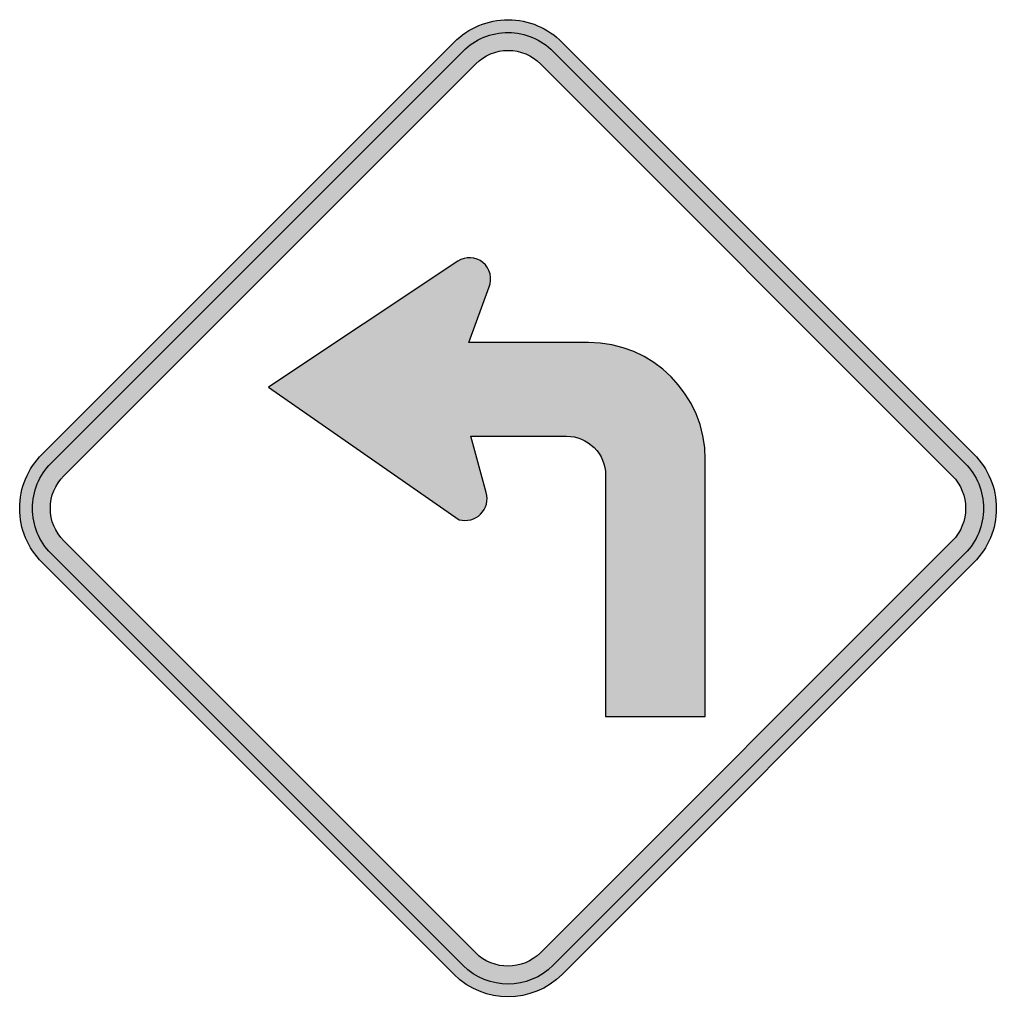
# Model space of a CAD drawing. Header units: inches. Extents: x -21.2 to 21.2, y -21.5 to 21.2.
import ezdxf

# ---------------------------------------------------------------- set-up
doc = ezdxf.new("R2010")
doc.units = ezdxf.units.IN
doc.header["$MEASUREMENT"] = 0

msp = doc.modelspace()

# ---------------------------------------------------------------- hatches: boundary and pattern name
h = msp.add_hatch(color=7)
edge = h.paths.add_edge_path()
edge.add_line((2.356, 20.23), (20.236, 2.35))
edge.add_spline(control_points=[(20.236, 2.35), (20.86, 1.726), (21.21, 0.88), (21.21, -0.003), (21.21, -0.886), (20.86, -1.732), (20.236, -2.356)], knot_values=[0, 0, 0, 0, 1, 1, 1, 2, 2, 2, 2], degree=3, periodic=0)
edge.add_line((20.236, -2.356), (2.353, -20.239))
edge.add_spline(control_points=[(2.353, -20.239), (1.058, -21.533), (-1.038, -21.539), (-2.34, -20.251)], knot_values=[0, 0, 0, 0, 1, 1, 1, 1], degree=3, periodic=0)
edge.add_line((-2.34, -20.251), (-20.236, -2.356))
edge.add_spline(control_points=[(-20.236, -2.356), (-20.86, -1.732), (-21.21, -0.886), (-21.21, -0.003), (-21.21, 0.88), (-20.86, 1.726), (-20.236, 2.35)], knot_values=[0, 0, 0, 0, 1, 1, 1, 2, 2, 2, 2], degree=3, periodic=0)
edge.add_line((-20.236, 2.35), (-2.343, 20.243))
edge.add_spline(control_points=[(-2.343, 20.243), (-1.719, 20.866), (-0.873, 21.216), (0.009, 21.213), (0.891, 21.211), (1.736, 20.857), (2.356, 20.23)], knot_values=[0, 0, 0, 0, 1, 1, 1, 2, 2, 2, 2], degree=3, periodic=0)
edge = h.paths.add_edge_path(flags=0)
edge.add_line((1.412, 19.292), (19.294, 1.409))
edge.add_spline(control_points=[(19.294, 1.409), (20.074, 0.629), (20.074, -0.635), (19.294, -1.415)], knot_values=[0, 0, 0, 0, 1, 1, 1, 1], degree=3, periodic=0)
edge.add_line((19.294, -1.415), (1.412, -19.297))
edge.add_spline(control_points=[(1.412, -19.297), (0.636, -20.073), (-0.62, -20.078), (-1.402, -19.307)], knot_values=[0, 0, 0, 0, 1, 1, 1, 1], degree=3, periodic=0)
edge.add_line((-1.402, -19.307), (-19.294, -1.415))
edge.add_spline(control_points=[(-19.294, -1.415), (-19.669, -1.04), (-19.879, -0.532), (-19.879, -0.003), (-19.879, 0.527), (-19.669, 1.034), (-19.294, 1.409)], knot_values=[0, 0, 0, 0, 1, 1, 1, 2, 2, 2, 2], degree=3, periodic=0)
edge.add_line((-19.294, 1.409), (-1.402, 19.302))
edge.add_spline(control_points=[(-1.402, 19.302), (-1.028, 19.675), (-0.521, 19.884), (0.007, 19.882), (0.535, 19.88), (1.041, 19.668), (1.412, 19.292)], knot_values=[0, 0, 0, 0, 1, 1, 1, 2, 2, 2, 2], degree=3, periodic=0)
h = msp.add_hatch(color=7)
edge = h.paths.add_edge_path()
edge.add_line((1.963, 19.839), (19.844, 1.958))
edge.add_spline(control_points=[(19.844, 1.958), (20.364, 1.438), (20.656, 0.732), (20.656, -0.003), (20.656, -0.738), (20.364, -1.444), (19.844, -1.964)], knot_values=[0, 0, 0, 0, 1, 1, 1, 2, 2, 2, 2], degree=3, periodic=0)
edge.add_line((19.844, -1.964), (1.961, -19.846))
edge.add_spline(control_points=[(1.961, -19.846), (0.882, -20.925), (-0.864, -20.93), (-1.949, -19.858)], knot_values=[0, 0, 0, 0, 1, 1, 1, 1], degree=3, periodic=0)
edge.add_line((-1.949, -19.858), (-19.844, -1.964))
edge.add_spline(control_points=[(-19.844, -1.964), (-20.364, -1.444), (-20.656, -0.738), (-20.656, -0.003), (-20.656, 0.732), (-20.364, 1.438), (-19.844, 1.958)], knot_values=[0, 0, 0, 0, 1, 1, 1, 2, 2, 2, 2], degree=3, periodic=0)
edge.add_line((-19.844, 1.958), (-1.951, 19.851))
edge.add_spline(control_points=[(-1.951, 19.851), (-1.431, 20.37), (-0.726, 20.661), (0.008, 20.659), (0.743, 20.656), (1.446, 20.361), (1.963, 19.839)], knot_values=[0, 0, 0, 0, 1, 1, 1, 2, 2, 2, 2], degree=3, periodic=0)
edge = h.paths.add_edge_path(flags=0)
edge.add_line((1.412, 19.292), (19.294, 1.409))
edge.add_spline(control_points=[(19.294, 1.409), (19.669, 1.034), (19.879, 0.527), (19.879, -0.003), (19.879, -0.532), (19.669, -1.04), (19.294, -1.415)], knot_values=[0, 0, 0, 0, 1, 1, 1, 2, 2, 2, 2], degree=3, periodic=0)
edge.add_line((19.294, -1.415), (1.412, -19.297))
edge.add_spline(control_points=[(1.412, -19.297), (0.636, -20.073), (-0.62, -20.078), (-1.402, -19.307)], knot_values=[0, 0, 0, 0, 1, 1, 1, 1], degree=3, periodic=0)
edge.add_line((-1.402, -19.307), (-19.294, -1.415))
edge.add_spline(control_points=[(-19.294, -1.415), (-19.669, -1.04), (-19.879, -0.532), (-19.879, -0.003), (-19.879, 0.527), (-19.669, 1.034), (-19.294, 1.409)], knot_values=[0, 0, 0, 0, 1, 1, 1, 2, 2, 2, 2], degree=3, periodic=0)
edge.add_line((-19.294, 1.409), (-1.402, 19.302))
edge.add_spline(control_points=[(-1.402, 19.302), (-1.028, 19.675), (-0.521, 19.884), (0.007, 19.882), (0.535, 19.88), (1.041, 19.668), (1.412, 19.292)], knot_values=[0, 0, 0, 0, 1, 1, 1, 2, 2, 2, 2], degree=3, periodic=0)
h = msp.add_hatch(color=7)
edge = h.paths.add_edge_path()
edge.add_spline(control_points=[(2.546, 3.13), (2.995, 3.13), (3.426, 2.951), (3.743, 2.634), (4.061, 2.316), (4.239, 1.886), (4.239, 1.437)], knot_values=[0, 0, 0, 0, 1, 1, 1, 2, 2, 2, 2], degree=3, periodic=0)
edge.add_line((4.239, 1.437), (4.239, -9.038))
edge.add_line((4.239, -9.038), (8.57, -9.038))
edge.add_line((8.57, -9.038), (8.57, 2.122))
edge.add_spline(control_points=[(8.57, 2.122), (8.57, 4.927), (6.296, 7.2), (3.491, 7.2)], knot_values=[0, 0, 0, 0, 1, 1, 1, 1], degree=3, periodic=0)
edge.add_line((3.491, 7.2), (-1.707, 7.2))
edge.add_line((-1.707, 7.2), (-0.797, 9.686))
edge.add_spline(control_points=[(-0.797, 9.686), (-0.68, 10.056), (-0.809, 10.46), (-1.119, 10.694), (-1.43, 10.928), (-1.854, 10.941), (-2.177, 10.726)], knot_values=[0, 0, 0, 0, 1, 1, 1, 2, 2, 2, 2], degree=3, periodic=0)
edge.add_line((-2.177, 10.726), (-10.409, 5.262))
edge.add_line((-10.409, 5.262), (-2.119, -0.496))
edge.add_spline(control_points=[(-2.119, -0.496), (-1.787, -0.588), (-1.432, -0.495), (-1.188, -0.251), (-0.945, -0.008), (-0.851, 0.347), (-0.943, 0.679)], knot_values=[0, 0, 0, 0, 1, 1, 1, 2, 2, 2, 2], degree=3, periodic=0)
edge.add_line((-0.943, 0.679), (-1.619, 3.13))
edge.add_line((-1.619, 3.13), (2.546, 3.13))

# ---------------------------------------------------------------- linework, layer by layer
at = {"color": 7}
for points in [[(-20.236, 2.35), (-2.343, 20.243)], [(2.356, 20.23), (20.236, 2.35)], [(-19.844, 1.958), (-1.951, 19.851)], [(1.963, 19.839), (19.844, 1.958)], [(-19.294, 1.409), (-1.402, 19.302)], [(1.412, 19.292), (19.294, 1.409)], [(-2.177, 10.726), (-10.409, 5.262), (-2.119, -0.496)], [(3.491, 7.2), (-1.707, 7.2), (-0.825, 9.609)], [(-0.943, 0.679), (-1.619, 3.13), (2.546, 3.13)], [(4.239, 1.437), (4.239, -9.038), (8.57, -9.038), (8.57, 2.122)], [(-1.402, -19.307), (-19.294, -1.415)], [(19.294, -1.415), (1.412, -19.297)], [(-1.949, -19.858), (-19.844, -1.964)], [(19.844, -1.964), (1.961, -19.846)], [(-2.34, -20.251), (-20.236, -2.356)], [(20.236, -2.356), (2.353, -20.239)]]:
    msp.add_lwpolyline(points, dxfattribs=at)
for points in [[(-2.343, 20.243), (-1.719, 20.866), (-0.873, 21.216), (0.009, 21.213), (0.891, 21.211), (1.736, 20.857), (2.356, 20.23)], [(-1.951, 19.851), (-1.431, 20.37), (-0.726, 20.661), (0.008, 20.659), (0.743, 20.656), (1.446, 20.361), (1.963, 19.839)], [(-1.402, 19.302), (-1.028, 19.675), (-0.521, 19.884), (0.007, 19.882), (0.535, 19.88), (1.041, 19.668), (1.412, 19.292)], [(-0.825, 9.609), (-0.67, 9.982), (-0.776, 10.412), (-1.087, 10.669), (-1.399, 10.926), (-1.841, 10.949), (-2.177, 10.726)], [(2.546, 3.13), (2.995, 3.13), (3.426, 2.951), (3.743, 2.634), (4.061, 2.316), (4.239, 1.886), (4.239, 1.437)], [(-20.236, -2.356), (-20.86, -1.732), (-21.21, -0.886), (-21.21, -0.003), (-21.21, 0.88), (-20.86, 1.726), (-20.236, 2.35)], [(20.236, 2.35), (20.86, 1.726), (21.21, 0.88), (21.21, -0.003), (21.21, -0.886), (20.86, -1.732), (20.236, -2.356)], [(-19.844, -1.964), (-20.364, -1.444), (-20.656, -0.738), (-20.656, -0.003), (-20.656, 0.732), (-20.364, 1.438), (-19.844, 1.958)], [(19.844, 1.958), (20.364, 1.438), (20.656, 0.732), (20.656, -0.003), (20.656, -0.738), (20.364, -1.444), (19.844, -1.964)], [(-19.294, -1.415), (-19.669, -1.04), (-19.879, -0.532), (-19.879, -0.003), (-19.879, 0.527), (-19.669, 1.034), (-19.294, 1.409)], [(-2.119, -0.496), (-1.787, -0.588), (-1.432, -0.495), (-1.188, -0.251), (-0.945, -0.008), (-0.851, 0.347), (-0.943, 0.679)]]:
    msp.add_open_spline(points, degree=3, knots=[0, 0, 0, 0, 1, 1, 1, 2, 2, 2, 2], dxfattribs=at)
for points in [[(8.57, 2.122), (8.57, 4.927), (6.296, 7.2), (3.491, 7.2)], [(19.294, 1.409), (20.074, 0.629), (20.074, -0.635), (19.294, -1.415)], [(1.412, -19.297), (0.636, -20.073), (-0.62, -20.078), (-1.402, -19.307)], [(1.961, -19.846), (0.882, -20.925), (-0.864, -20.93), (-1.949, -19.858)], [(2.353, -20.239), (1.058, -21.533), (-1.038, -21.539), (-2.34, -20.251)]]:
    msp.add_open_spline(points, degree=3, dxfattribs=at)

doc.saveas('drawing.dxf')
